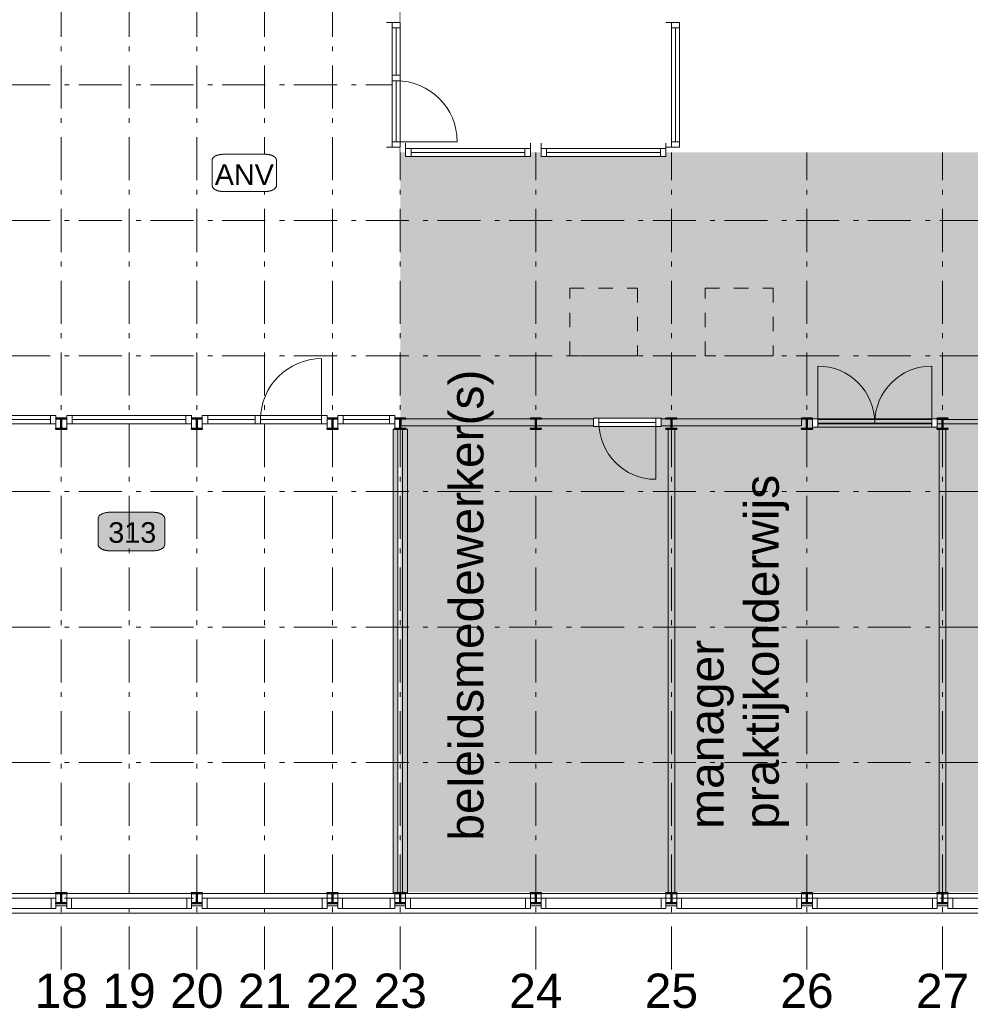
# Model space of a CAD drawing. Header units: millimetres. Extents: x -25849 to 35600, y -19165 to 63250.
# Tile 4 of 10: x -5663 to 8359, y -19165 to -4640. Entities that reach past the tile are written whole.
import ezdxf

# ---------------------------------------------------------------- set-up
doc = ezdxf.new("R2010")
doc.units = ezdxf.units.MM
doc.header["$LTSCALE"] = 1016
doc.linetypes.add('STYLE_01', pattern=[0.41664, 0.20828, -0.20836])
doc.linetypes.add('STYLE_06', pattern=[1.04164, 0.625, -0.20828, 0.06943, -0.13893])
for name, color, linetype, lineweight in [('Binnenpuien', 47, 'Continuous', 18), ('Binnenwanden', 7, 'Continuous', 13), ('Brandinstallaties', 7, 'Continuous', 18), ('Geen', 7, 'Continuous', 18), ('Gevelpui', 8, 'Continuous', 18), ('Lokaalnummers', 7, 'Continuous', 13), ('Staalconstructie', 7, 'Continuous', 18), ('Tekst', 7, 'Continuous', 18)]:
    doc.layers.add(name, color=color, linetype=linetype, lineweight=lineweight)
doc.styles.add('Arial', font='Arial')

# ---------------------------------------------------------------- blocks, each defined once
blk = doc.blocks.new('Groep-1')
at = {"layer": 'Geen', "color": 7, "char_height": 505.7, "attachment_point": 5, "line_spacing_factor": 0.966482, "style": 'Arial'}
for s, insert in [('18', (-5050, -18968)), ('19', (-4050, -18968)), ('20', (-3050, -18968)), ('21', (-2050, -18968)), ('22', (-1050, -18968)), ('23', (-50, -18968)), ('24', (1950, -18968)), ('25', (3950, -18968)), ('26', (5950, -18968)), ('27', (7950, -18968))]:
    blk.add_mtext(s, dxfattribs=dict(at, insert=insert))
blk = doc.blocks.new('IPE 160')
at = {"color": 7, "linetype": 'Continuous', "lineweight": 35}
blk.add_wipeout([(5, 80), (80, 80), (80, 70), (15, 70), (15, 70), (15, 70), (14, 70), (14, 70), (14, 70), (14, 70), (13, 70), (13, 70), (13, 70), (13, 70), (12, 70), (12, 70), (12, 69), (12, 69), (11, 69), (11, 69), (11, 69), (11, 69), (11, 69), (10, 69), (10, 69), (10, 69), (10, 68), (9, 68), (9, 68), (9, 68), (9, 68), (9, 68), (8, 68), (8, 67), (8, 67), (8, 67), (8, 67), (8, 67), (7, 67), (7, 66), (7, 66), (7, 66), (7, 66), (7, 66), (7, 65), (6, 65), (6, 65), (6, 65), (6, 64), (6, 64), (6, 64), (6, 64), (6, 64), (6, 63), (6, 63), (5, 63), (5, 63), (5, 62), (5, 62), (5, 62), (5, 62), (5, 61), (5, 61), (5, 61), (5, 61), (5, 60), (5, 60), (5, 60), (5, 0), (5, -60), (5, -60), (5, -60), (5, -61), (5, -61), (5, -61), (5, -61), (5, -62), (5, -62), (5, -62), (5, -62), (5, -63), (5, -63), (6, -63), (6, -63), (6, -64), (6, -64), (6, -64), (6, -64), (6, -64), (6, -65), (6, -65), (6, -65), (7, -65), (7, -66), (7, -66), (7, -66), (7, -66), (7, -66), (7, -67), (8, -67), (8, -67), (8, -67), (8, -67), (8, -67), (8, -68), (9, -68), (9, -68), (9, -68), (9, -68), (9, -68), (10, -68), (10, -69), (10, -69), (10, -69), (11, -69), (11, -69), (11, -69), (11, -69), (11, -69), (12, -69), (12, -69), (12, -70), (12, -70), (13, -70), (13, -70), (13, -70), (13, -70), (14, -70), (14, -70), (14, -70), (14, -70), (15, -70), (15, -70), (15, -70), (80, -70), (80, -80), (-80, -80), (-80, -70), (-15, -70), (-15, -70), (-15, -70), (-14, -70), (-14, -70), (-14, -70), (-14, -70), (-13, -70), (-13, -70), (-13, -70), (-13, -70), (-12, -70), (-12, -70), (-12, -69), (-12, -69), (-11, -69), (-11, -69), (-11, -69), (-11, -69), (-11, -69), (-10, -69), (-10, -69), (-10, -69), (-10, -68), (-9, -68), (-9, -68), (-9, -68), (-9, -68), (-9, -68), (-8, -68), (-8, -67), (-8, -67), (-8, -67), (-8, -67), (-8, -67), (-7, -67), (-7, -66), (-7, -66), (-7, -66), (-7, -66), (-7, -66), (-7, -65), (-6, -65), (-6, -65), (-6, -65), (-6, -64), (-6, -64), (-6, -64), (-6, -64), (-6, -64), (-6, -63), (-6, -63), (-5, -63), (-5, -63), (-5, -62), (-5, -62), (-5, -62), (-5, -62), (-5, -61), (-5, -61), (-5, -61), (-5, -61), (-5, -60), (-5, -60), (-5, -60), (-5, 0), (-5, 60), (-5, 60), (-5, 60), (-5, 61), (-5, 61), (-5, 61), (-5, 61), (-5, 62), (-5, 62), (-5, 62), (-5, 62), (-5, 63), (-5, 63), (-6, 63), (-6, 63), (-6, 64), (-6, 64), (-6, 64), (-6, 64), (-6, 64), (-6, 65), (-6, 65), (-6, 65), (-7, 65), (-7, 66), (-7, 66), (-7, 66), (-7, 66), (-7, 66), (-7, 67), (-8, 67), (-8, 67), (-8, 67), (-8, 67), (-8, 67), (-8, 68), (-9, 68), (-9, 68), (-9, 68), (-9, 68), (-9, 68), (-10, 68), (-10, 69), (-10, 69), (-10, 69), (-11, 69), (-11, 69), (-11, 69), (-11, 69), (-11, 69), (-12, 69), (-12, 69), (-12, 70), (-12, 70), (-13, 70), (-13, 70), (-13, 70), (-13, 70), (-14, 70), (-14, 70), (-14, 70), (-14, 70), (-15, 70), (-15, 70), (-15, 70), (-80, 70), (-80, 80), (-5, 80)], dxfattribs=at).dxf.layer = 'Staalconstructie'
at = {"layer": 'Staalconstructie', "color": 7, "linetype": 'Continuous', "lineweight": 35, "flags": 128}
blk.add_lwpolyline([(5, 80), (80, 80), (80, 70), (15, 70, 0.414214), (5, 60), (5, -60, 0.414214), (15, -70), (80, -70), (80, -80), (-80, -80), (-80, -70), (-15, -70, 0.414214), (-5, -60), (-5, 60, 0.414214), (-15, 70), (-80, 70), (-80, 80), (-5, 80)], format="xyb", close=True, dxfattribs=at)
blk = doc.blocks.new('Gevelpui 2000')
at = {"layer": 'Gevelpui', "color": 7, "lineweight": 5}
blk.add_line((-110, 1000), (-110, -1000), dxfattribs=at)
at = {"color": 7, "lineweight": 5}
blk.add_wipeout([(0, 920), (70, 920), (70, -920), (0, -920)], dxfattribs=at).dxf.layer = 'Gevelpui'
at = {"layer": 'Gevelpui', "color": 7, "lineweight": 5}
blk.add_lwpolyline([(0, 920), (70, 920), (70, -920), (0, -920)], close=True, dxfattribs=at)
at = {"color": 7, "lineweight": 13}
blk.add_wipeout([(-150, 920), (0, 920), (0, -920), (-150, -920)], dxfattribs=at).dxf.layer = 'Gevelpui'
at = {"layer": 'Gevelpui', "color": 7, "lineweight": 13}
blk.add_lwpolyline([(-150, 920), (0, 920), (0, -920), (-150, -920)], close=True, dxfattribs=at)
at = {"color": 7, "lineweight": 13}
for points in [[(-150, 920), (0, 920), (0, 850), (-150, 850)], [(-150, -850), (0, -850), (0, -920), (-150, -920)]]:
    blk.add_wipeout(points, dxfattribs=at).dxf.layer = 'Gevelpui'
at = {"layer": 'Gevelpui', "color": 7, "lineweight": 5}
blk.add_line((-220, 1000), (-220, -1000), dxfattribs=at)
at = {"layer": 'Gevelpui', "color": 7, "lineweight": 13}
for points in [[(-150, 920), (0, 920), (0, 850), (-150, 850)], [(-150, -850), (0, -850), (0, -920), (-150, -920)]]:
    blk.add_lwpolyline(points, close=True, dxfattribs=at)
blk = doc.blocks.new('Gevelpui 1000')
at = {"layer": 'Gevelpui', "color": 8, "lineweight": 18}
blk.add_line((500, -110), (-500, -110), dxfattribs=at)
at = {"color": 8, "lineweight": 18}
blk.add_wipeout([(-420, 70), (420, 70), (420, 0), (-420, 0)], dxfattribs=at).dxf.layer = 'Gevelpui'
at = {"layer": 'Gevelpui', "color": 8, "lineweight": 18}
blk.add_lwpolyline([(-420, 70), (420, 70), (420, 0), (-420, 0)], close=True, dxfattribs=at)
at = {"color": 7, "lineweight": 18}
blk.add_wipeout([(-420, 0), (420, 0), (420, -150), (-420, -150)], dxfattribs=at).dxf.layer = 'Gevelpui'
at = {"layer": 'Gevelpui', "color": 7, "lineweight": 18}
blk.add_lwpolyline([(-420, 0), (420, 0), (420, -150), (-420, -150)], close=True, dxfattribs=at)
at = {"color": 7, "lineweight": 18}
for points in [[(-420, 0), (-350, 0), (-350, -150), (-420, -150)], [(350, 0), (420, 0), (420, -150), (350, -150)]]:
    blk.add_wipeout(points, dxfattribs=at).dxf.layer = 'Gevelpui'
at = {"layer": 'Gevelpui', "color": 8, "lineweight": 18}
blk.add_line((500, -220), (-500, -220), dxfattribs=at)
at = {"layer": 'Gevelpui', "color": 7, "lineweight": 18}
for points in [[(-420, 0), (-350, 0), (-350, -150), (-420, -150)], [(350, 0), (420, 0), (420, -150), (350, -150)]]:
    blk.add_lwpolyline(points, close=True, dxfattribs=at)
blk = doc.blocks.new('Binnenpui 2000 deur')
at = {"layer": 'Binnenpuien'}
blk.add_arc((1840, -20), 900, 90, 180, dxfattribs=at)
blk.add_wipeout([(80, 40), (1920, 40), (1920, -80), (80, -80)]).dxf.layer = 'Binnenpuien'
blk.add_lwpolyline([(80, 40), (1920, 40), (1920, -80), (80, -80)], close=True, dxfattribs=at)
for points in [[(80, 40), (160, 40), (160, -80), (80, -80)], [(1840, 40), (1920, 40), (1920, -80), (1840, -80)]]:
    blk.add_wipeout(points).dxf.layer = 'Binnenpuien'
for p, q in [((1840, -20), (1840, 880)), ((80, -80), (80, -160)), ((160, -20), (1840, -20)), ((1920, -80), (1920, -160))]:
    blk.add_line(p, q, dxfattribs=at)
for points in [[(80, 40), (160, 40), (160, -80), (80, -80)], [(1840, 40), (1920, 40), (1920, -80), (1840, -80)]]:
    blk.add_lwpolyline(points, close=True, dxfattribs=at)
blk.add_wipeout([(860, 40), (940, 40), (940, -80), (860, -80)]).dxf.layer = 'Binnenpuien'
blk.add_lwpolyline([(860, 40), (940, 40), (940, -80), (860, -80)], close=True, dxfattribs=at)
blk = doc.blocks.new('Binnenpui 1000')
blk.add_wipeout([(80, 40), (920, 40), (920, -80), (80, -80)]).dxf.layer = 'Binnenpuien'
at = {"layer": 'Binnenpuien'}
blk.add_lwpolyline([(80, 40), (920, 40), (920, -80), (80, -80)], close=True, dxfattribs=at)
for points in [[(80, 40), (160, 40), (160, -80), (80, -80)], [(840, 40), (920, 40), (920, -80), (840, -80)]]:
    blk.add_wipeout(points).dxf.layer = 'Binnenpuien'
for p, q in [((80, -80), (80, -160)), ((160, -20), (840, -20)), ((920, -80), (920, -160))]:
    blk.add_line(p, q, dxfattribs=at)
for points in [[(80, 40), (160, 40), (160, -80), (80, -80)], [(840, 40), (920, 40), (920, -80), (840, -80)]]:
    blk.add_lwpolyline(points, close=True, dxfattribs=at)
blk = doc.blocks.new('Binnenpui 2000')
blk.add_wipeout([(80, 40), (1920, 40), (1920, -80), (80, -80)]).dxf.layer = 'Binnenpuien'
at = {"layer": 'Binnenpuien'}
blk.add_lwpolyline([(80, 40), (1920, 40), (1920, -80), (80, -80)], close=True, dxfattribs=at)
for points in [[(80, 40), (160, 40), (160, -80), (80, -80)], [(1840, 40), (1920, 40), (1920, -80), (1840, -80)]]:
    blk.add_wipeout(points).dxf.layer = 'Binnenpuien'
for p, q in [((80, -80), (80, -160)), ((160, -20), (1840, -20)), ((1920, -80), (1920, -160))]:
    blk.add_line(p, q, dxfattribs=at)
for points in [[(80, 40), (160, 40), (160, -80), (80, -80)], [(1840, 40), (1920, 40), (1920, -80), (1840, -80)]]:
    blk.add_lwpolyline(points, close=True, dxfattribs=at)
blk = doc.blocks.new('Binnendeur 1000')
at = {"layer": 'Binnenpuien'}
blk.add_arc((920, 0), 840, 90, 180, dxfattribs=at)
blk.add_wipeout([(0, 60), (1000, 60), (1000, -60), (0, -60)]).dxf.layer = 'Binnenpuien'
blk.add_lwpolyline([(0, 60), (1000, 60), (1000, -60), (0, -60)], close=True, dxfattribs=at)
blk.add_wipeout([(920, 60), (1000, 60), (1000, -60), (920, -60)]).dxf.layer = 'Binnenpuien'
for p, q in [((920, 0), (920, 840)), ((80, 0), (920, 0))]:
    blk.add_line(p, q, dxfattribs=at)
blk.add_lwpolyline([(920, 60), (1000, 60), (1000, -60), (920, -60)], close=True, dxfattribs=at)
blk.add_wipeout([(0, 60), (80, 60), (80, -60), (0, -60)]).dxf.layer = 'Binnenpuien'
blk.add_lwpolyline([(0, 60), (80, 60), (80, -60), (0, -60)], close=True, dxfattribs=at)
blk = doc.blocks.new('Groep-11')
at = {"layer": 'Binnenpuien'}
blk.add_line((6110, -10590), (6110, -9750), dxfattribs=at)
blk.add_lwpolyline([(6030, -10530), (7870, -10530), (7870, -10650), (6030, -10650)], close=True, dxfattribs=at)
for centre, start, end in [((6110, -10590), 0, 90), ((7790, -10590), 90, 180)]:
    blk.add_arc(centre, 840, start, end, dxfattribs=at)
for points in [[(6030, -10530), (6110, -10530), (6110, -10650), (6030, -10650)], [(7790, -10530), (7870, -10530), (7870, -10650), (7790, -10650)]]:
    blk.add_wipeout(points).dxf.layer = 'Binnenpuien'
for p, q in [((7790, -10590), (7790, -9750)), ((6110, -10590), (7790, -10590))]:
    blk.add_line(p, q, dxfattribs=at)
for points in [[(6030, -10530), (6110, -10530), (6110, -10650), (6030, -10650)], [(7790, -10530), (7870, -10530), (7870, -10650), (7790, -10650)]]:
    blk.add_lwpolyline(points, close=True, dxfattribs=at)
blk = doc.blocks.new('ANV')
at = {"color": 7, "lineweight": 18}
blk.add_wipeout([(317, 274), (321, 274), (324, 274), (328, 274), (332, 274), (336, 274), (340, 273), (344, 273), (348, 272), (351, 272), (355, 272), (359, 271), (363, 270), (366, 270), (370, 269), (374, 268), (377, 267), (381, 266), (384, 265), (388, 264), (391, 263), (395, 262), (398, 261), (401, 260), (405, 259), (408, 258), (411, 256), (414, 255), (417, 253), (420, 252), (423, 251), (426, 249), (429, 247), (431, 246), (434, 244), (437, 243), (439, 241), (441, 239), (444, 237), (446, 235), (448, 234), (450, 232), (452, 230), (454, 228), (456, 226), (458, 224), (460, 222), (461, 220), (463, 218), (464, 216), (466, 214), (467, 212), (468, 209), (469, 207), (470, 205), (471, 203), (472, 201), (473, 198), (473, 196), (474, 194), (474, 192), (475, 190), (475, 187), (475, 185), (475, 183), (475, -183), (475, -185), (475, -187), (475, -190), (474, -192), (474, -194), (473, -196), (473, -198), (472, -201), (471, -203), (470, -205), (469, -207), (468, -209), (467, -212), (466, -214), (464, -216), (463, -218), (461, -220), (460, -222), (458, -224), (456, -226), (454, -228), (452, -230), (450, -232), (448, -234), (446, -235), (444, -237), (441, -239), (439, -241), (437, -243), (434, -244), (431, -246), (429, -247), (426, -249), (423, -251), (420, -252), (417, -253), (414, -255), (411, -256), (408, -258), (405, -259), (401, -260), (398, -261), (395, -262), (391, -263), (388, -264), (384, -265), (381, -266), (377, -267), (374, -268), (370, -269), (366, -270), (363, -270), (359, -271), (355, -272), (351, -272), (348, -272), (344, -273), (340, -273), (336, -274), (332, -274), (328, -274), (324, -274), (321, -274), (317, -274), (-317, -274), (-321, -274), (-324, -274), (-328, -274), (-332, -274), (-336, -274), (-340, -273), (-344, -273), (-348, -272), (-351, -272), (-355, -272), (-359, -271), (-363, -270), (-366, -270), (-370, -269), (-374, -268), (-377, -267), (-381, -266), (-384, -265), (-388, -264), (-391, -263), (-395, -262), (-398, -261), (-401, -260), (-405, -259), (-408, -258), (-411, -256), (-414, -255), (-417, -253), (-420, -252), (-423, -251), (-426, -249), (-429, -247), (-431, -246), (-434, -244), (-437, -243), (-439, -241), (-441, -239), (-444, -237), (-446, -235), (-448, -234), (-450, -232), (-452, -230), (-454, -228), (-456, -226), (-458, -224), (-460, -222), (-461, -220), (-463, -218), (-464, -216), (-466, -214), (-467, -212), (-468, -209), (-469, -207), (-470, -205), (-471, -203), (-472, -201), (-473, -198), (-473, -196), (-474, -194), (-474, -192), (-475, -190), (-475, -187), (-475, -185), (-475, -183), (-475, 183), (-475, 185), (-475, 187), (-475, 190), (-474, 192), (-474, 194), (-473, 196), (-473, 198), (-472, 201), (-471, 203), (-470, 205), (-469, 207), (-468, 209), (-467, 212), (-466, 214), (-464, 216), (-463, 218), (-461, 220), (-460, 222), (-458, 224), (-456, 226), (-454, 228), (-452, 230), (-450, 232), (-448, 234), (-446, 235), (-444, 237), (-441, 239), (-439, 241), (-437, 243), (-434, 244), (-431, 246), (-429, 247), (-426, 249), (-423, 251), (-420, 252), (-417, 253), (-414, 255), (-411, 256), (-408, 258), (-405, 259), (-401, 260), (-398, 261), (-395, 262), (-391, 263), (-388, 264), (-384, 265), (-381, 266), (-377, 267), (-374, 268), (-370, 269), (-366, 270), (-363, 270), (-359, 271), (-355, 272), (-351, 272), (-348, 272), (-344, 273), (-340, 273), (-336, 274), (-332, 274), (-328, 274), (-324, 274), (-321, 274), (-317, 274)], dxfattribs=at).dxf.layer = 'Brandinstallaties'
at = {"layer": 'Brandinstallaties', "color": 7, "lineweight": 18}
blk.add_open_spline([(317, 274), (359, 274), (433, 250), (475, 207), (475, 183), (475, 0), (475, -183), (475, -207), (433, -250), (359, -274), (317, -274), (0, -274), (-317, -274), (-359, -274), (-433, -250), (-475, -207), (-475, -183), (-475, 0), (-475, 183), (-475, 207), (-433, 250), (-359, 274), (-317, 274), (0, 274), (317, 274)], degree=2, knots=[0, 0, 0, 1, 2, 3, 3, 4, 4, 5, 6, 7, 7, 8, 8, 9, 10, 11, 11, 12, 12, 13, 14, 15, 15, 16, 16, 16], dxfattribs=at)
at = {"layer": 'Brandinstallaties', "color": 7, "insert": (-435, -26), "char_height": 303.4, "attachment_point": 4, "line_spacing_factor": 0.966482, "style": 'Arial'}
blk.add_mtext('ANV', dxfattribs=at)

msp = doc.modelspace()

# ---------------------------------------------------------------- hatches: boundary and pattern name
at = {"layer": 'Lokaalnummers', "linetype": 'Continuous', "lineweight": 0}
msp.add_hatch(color=241, dxfattribs=at).paths.add_polyline_path([(-3686, -11907), (-3682, -11907), (-3678, -11907), (-3674, -11907), (-3670, -11907), (-3666, -11907), (-3662, -11908), (-3658, -11908), (-3654, -11908), (-3651, -11909), (-3647, -11909), (-3643, -11910), (-3639, -11911), (-3635, -11911), (-3631, -11912), (-3627, -11913), (-3624, -11914), (-3620, -11915), (-3616, -11916), (-3613, -11917), (-3609, -11918), (-3606, -11919), (-3602, -11920), (-3599, -11921), (-3595, -11923), (-3592, -11924), (-3589, -11925), (-3586, -11927), (-3582, -11928), (-3579, -11930), (-3576, -11931), (-3573, -11933), (-3571, -11934), (-3568, -11936), (-3565, -11938), (-3562, -11939), (-3560, -11941), (-3557, -11943), (-3555, -11945), (-3552, -11947), (-3550, -11949), (-3548, -11951), (-3546, -11953), (-3544, -11955), (-3542, -11957), (-3540, -11959), (-3538, -11961), (-3537, -11963), (-3535, -11965), (-3534, -11967), (-3532, -11969), (-3531, -11972), (-3530, -11974), (-3529, -11976), (-3527, -11978), (-3527, -11980), (-3526, -11983), (-3525, -11985), (-3524, -11987), (-3524, -11990), (-3523, -11992), (-3523, -11994), (-3523, -11997), (-3523, -11999), (-3523, -12001), (-3523, -12380), (-3523, -12382), (-3523, -12384), (-3523, -12386), (-3523, -12389), (-3524, -12391), (-3524, -12393), (-3525, -12396), (-3526, -12398), (-3527, -12400), (-3527, -12403), (-3529, -12405), (-3530, -12407), (-3531, -12409), (-3532, -12411), (-3534, -12414), (-3535, -12416), (-3537, -12418), (-3538, -12420), (-3540, -12422), (-3542, -12424), (-3544, -12426), (-3546, -12428), (-3548, -12430), (-3550, -12432), (-3552, -12434), (-3555, -12436), (-3557, -12438), (-3560, -12440), (-3562, -12441), (-3565, -12443), (-3568, -12445), (-3571, -12446), (-3573, -12448), (-3576, -12450), (-3579, -12451), (-3582, -12453), (-3586, -12454), (-3589, -12456), (-3592, -12457), (-3595, -12458), (-3599, -12459), (-3602, -12461), (-3606, -12462), (-3609, -12463), (-3613, -12464), (-3616, -12465), (-3620, -12466), (-3624, -12467), (-3627, -12468), (-3631, -12469), (-3635, -12469), (-3639, -12470), (-3643, -12471), (-3647, -12471), (-3651, -12472), (-3654, -12472), (-3658, -12473), (-3662, -12473), (-3666, -12473), (-3670, -12474), (-3674, -12474), (-3678, -12474), (-3682, -12474), (-3686, -12474), (-4342, -12474), (-4342, -12474), (-4346, -12474), (-4350, -12474), (-4354, -12474), (-4358, -12474), (-4362, -12473), (-4366, -12473), (-4370, -12473), (-4374, -12472), (-4378, -12472), (-4382, -12471), (-4385, -12471), (-4389, -12470), (-4393, -12469), (-4397, -12469), (-4401, -12468), (-4404, -12467), (-4408, -12466), (-4412, -12465), (-4415, -12464), (-4419, -12463), (-4423, -12462), (-4426, -12461), (-4429, -12459), (-4433, -12458), (-4436, -12457), (-4439, -12456), (-4443, -12454), (-4446, -12453), (-4449, -12451), (-4452, -12450), (-4455, -12448), (-4458, -12446), (-4460, -12445), (-4463, -12443), (-4466, -12441), (-4468, -12440), (-4471, -12438), (-4473, -12436), (-4476, -12434), (-4478, -12432), (-4480, -12430), (-4482, -12428), (-4484, -12426), (-4486, -12424), (-4488, -12422), (-4490, -12420), (-4492, -12418), (-4493, -12416), (-4495, -12414), (-4496, -12411), (-4497, -12409), (-4499, -12407), (-4500, -12405), (-4501, -12403), (-4502, -12400), (-4502, -12398), (-4503, -12396), (-4504, -12393), (-4504, -12391), (-4505, -12389), (-4505, -12386), (-4505, -12384), (-4506, -12382), (-4506, -12380), (-4506, -12001), (-4506, -11999), (-4505, -11997), (-4505, -11994), (-4505, -11992), (-4504, -11990), (-4504, -11987), (-4503, -11985), (-4502, -11983), (-4502, -11980), (-4501, -11978), (-4500, -11976), (-4499, -11974), (-4497, -11972), (-4496, -11969), (-4495, -11967), (-4493, -11965), (-4492, -11963), (-4490, -11961), (-4488, -11959), (-4486, -11957), (-4484, -11955), (-4482, -11953), (-4480, -11951), (-4478, -11949), (-4476, -11947), (-4473, -11945), (-4471, -11943), (-4468, -11941), (-4466, -11939), (-4463, -11938), (-4460, -11936), (-4458, -11934), (-4455, -11933), (-4452, -11931), (-4449, -11930), (-4446, -11928), (-4443, -11927), (-4439, -11925), (-4436, -11924), (-4433, -11923), (-4429, -11921), (-4426, -11920), (-4423, -11919), (-4419, -11918), (-4415, -11917), (-4412, -11916), (-4408, -11915), (-4404, -11914), (-4401, -11913), (-4397, -11912), (-4393, -11911), (-4389, -11911), (-4385, -11910), (-4382, -11909), (-4378, -11909), (-4374, -11908), (-4370, -11908), (-4366, -11908), (-4362, -11907), (-4358, -11907), (-4354, -11907), (-4350, -11907), (-4346, -11907), (-4342, -11907)])

# ---------------------------------------------------------------- linework, layer by layer
at = {"layer": 'Geen', "color": 1, "linetype": 'STYLE_06', "lineweight": 13}
for p, q in [((-5050, -18650), (-5050, 63250)), ((-4050, -18650), (-4050, 63250)), ((-3050, -18650), (-3050, 63250)), ((-2050, -18650), (-2050, 63250)), ((-1050, -18650), (-1050, 63250)), ((-50, -18650), (-50, 63250)), ((1950, -18650), (1950, 63250)), ((3950, -18650), (3950, 63250)), ((5950, -18650), (5950, 63250)), ((7950, -18650), (7950, 7800)), ((-24900, -5600), (35600, -5600)), ((-24900, -7600), (35600, -7600)), ((-24900, -9600), (35600, -9600)), ((-24900, -11600), (35600, -11600)), ((-24900, -13600), (35600, -13600)), ((-24900, -15600), (35600, -15600)), ((-24900, -17600), (35600, -17600))]:
    msp.add_line(p, q, dxfattribs=at)
at = {"layer": 'Geen', "color": 8, "linetype": 'Continuous', "lineweight": 5}
msp.add_line((-24900, -17820), (35600, -17820), dxfattribs=at)
at = {"layer": 'Geen', "linetype": 'STYLE_01'}
for points in [[(2450, -8600), (3450, -8600), (3450, -9600), (2450, -9600)], [(4450, -8600), (5450, -8600), (5450, -9600), (4450, -9600)]]:
    msp.add_lwpolyline(points, close=True, dxfattribs=at)
at = {"layer": 'Lokaalnummers'}
msp.add_open_spline([(-3686, -11907), (-3643, -11907), (-3566, -11932), (-3523, -11976), (-3523, -12001), (-3523, -12190), (-3523, -12380), (-3523, -12405), (-3566, -12449), (-3643, -12474), (-3686, -12474), (-4014, -12474), (-4342, -12474), (-4386, -12474), (-4462, -12449), (-4506, -12405), (-4506, -12380), (-4506, -12190), (-4506, -12001), (-4506, -11976), (-4462, -11932), (-4386, -11907), (-4342, -11907), (-4014, -11907), (-3686, -11907)], degree=2, knots=[0, 0, 0, 1, 2, 3, 3, 4, 4, 5, 6, 7, 7, 8, 8, 9, 10, 11, 11, 12, 12, 13, 14, 15, 15, 16, 16, 16], dxfattribs=at)
at = {"layer": 'Tekst', "color": 81, "linetype": 'Continuous'}
msp.add_solid([(-50, -17510), (-50, -6595), (31950, -17510), (31950, -6595)], dxfattribs=at)

# ---------------------------------------------------------------- block references
at = {"layer": 'Geen', "color": 7}
msp.add_blockref('Groep-1', (0, 0), dxfattribs=at)

# ---------------------------------------------------------------- texts
at = {"layer": 'Lokaalnummers', "insert": (-4356, -12207), "char_height": 303.44, "attachment_point": 4, "line_spacing_factor": 0.966482, "style": 'Arial'}
msp.add_mtext('{\\C7;\\l313}', dxfattribs=at)
at = {"layer": 'Tekst', "color": 7, "char_height": 505.74, "attachment_point": 4, "rotation": 90, "line_spacing_factor": 0.966482, "style": 'Arial'}
for s, insert, width in [('beleidsmedewerker(s)', (1000, -16751), 4051.42), ('manager praktijkonderwijs', (4950, -16576), 5775.71)]:
    msp.add_mtext(s, dxfattribs=dict(at, insert=insert, width=width))

# ---------------------------------------------------------------- next in the draw order: block references
at = {"layer": 'Brandinstallaties', "color": 7}
msp.add_blockref('ANV', (-2350, -6900), dxfattribs=at)
at = {"layer": 'Staalconstructie', "color": 7}
for p in [(-5050, -10600), (-3050, -10600), (-1050, -10600), (-50, -10600), (1950, -10600), (3950, -10600), (5950, -10600), (7950, -10600), (-5050, -17600), (-3050, -17600), (-1050, -17600), (-50, -17600), (1950, -17600), (3950, -17600), (5950, -17600), (7950, -17600)]:
    msp.add_blockref('IPE 160', p, dxfattribs=at)

# ---------------------------------------------------------------- next in the draw order: wipeouts: each hides what was drawn before it
at = {"color": 7, "linetype": 'Continuous', "lineweight": 5}
msp.add_wipeout([(-50, 4320), (31950, 4320), (31950, -6595), (-50, -6595)], dxfattribs=at).dxf.layer = 'Tekst'

# ---------------------------------------------------------------- next in the draw order: hatches: boundary and pattern name
at = {"layer": 'Binnenwanden', "linetype": 'Continuous', "lineweight": 0}
for points in [[(-35, -10530), (5870, -10530), (5870, -10630), (-35, -10630)], [(6030, -10540), (12870, -10540), (12870, -10600), (6030, -10600)]]:
    msp.add_hatch(color=7, dxfattribs=at).paths.add_polyline_path(points)

# ---------------------------------------------------------------- next in the draw order: linework, layer by layer
at = {"layer": 'Binnenwanden'}
for points in [[(-35, -10530), (5870, -10530), (5870, -10630), (-35, -10630)], [(6030, -10540), (12870, -10540), (12870, -10600), (6030, -10600)]]:
    msp.add_lwpolyline(points, close=True, dxfattribs=at)

# ---------------------------------------------------------------- next in the draw order: block references
at = {"layer": 'Binnenpuien', "color": 7}
for name, p in [('Binnenpui 2000 deur', (-3050, -10520)), ('Binnenpui 2000', (-7050, -10520)), ('Binnenpui 2000', (-5050, -10520))]:
    msp.add_blockref(name, p, dxfattribs=at)
at = {"layer": 'Geen', "color": 7, "rotation": -90}
for name, p in [('Binnenpui 2000 deur', (-90, -4600)), ('Binnenpui 2000', (4030, -4600))]:
    msp.add_blockref(name, p, dxfattribs=at)
at = {"layer": 'Gevelpui', "color": 7, "xscale": -1, "rotation": -90}
for p in [(-6050, -17600), (950, -17600)]:
    msp.add_blockref('Gevelpui 2000', p, dxfattribs=at)

# ---------------------------------------------------------------- next in the draw order: block references
at = {"layer": 'Binnenwanden', "color": 7}
msp.add_blockref('Groep-11', (0, 0), dxfattribs=at)
at = {"layer": 'Geen', "color": 7, "rotation": 180}
for p in [(1950, -6620), (3950, -6620)]:
    msp.add_blockref('Binnenpui 2000', p, dxfattribs=at)
at = {"layer": 'Geen', "color": 7, "xscale": -1, "rotation": 180}
msp.add_blockref('Binnendeur 1000', (2800, -10580), dxfattribs=at)
at = {"layer": 'Gevelpui', "color": 7, "xscale": -1, "rotation": -90}
msp.add_blockref('Gevelpui 2000', (2950, -17600), dxfattribs=at)
at = {"layer": 'Staalconstructie', "color": 7}
msp.add_blockref('IPE 160', (-5050, -17600), dxfattribs=at)

# ---------------------------------------------------------------- next in the draw order: block references
at = {"layer": 'Gevelpui', "color": 7, "xscale": -1, "rotation": -90}
msp.add_blockref('Gevelpui 2000', (4950, -17600), dxfattribs=at)
at = {"layer": 'Staalconstructie', "color": 7}
msp.add_blockref('IPE 160', (-5050, -17600), dxfattribs=at)

# ---------------------------------------------------------------- next in the draw order: hatches: boundary and pattern name
at = {"layer": 'Binnenwanden', "linetype": 'Continuous', "lineweight": 0}
msp.add_hatch(color=7, dxfattribs=at).paths.add_polyline_path([(3900, -10680), (4000, -10680), (4000, -17520), (3900, -17520)])

# ---------------------------------------------------------------- next in the draw order: linework, layer by layer
at = {"layer": 'Binnenwanden'}
msp.add_lwpolyline([(3900, -10680), (4000, -10680), (4000, -17520), (3900, -17520)], close=True, dxfattribs=at)

# ---------------------------------------------------------------- next in the draw order: block references
at = {"layer": 'Gevelpui', "color": 7, "xscale": -1, "rotation": -90}
for p in [(-4050, -17600), (6950, -17600)]:
    msp.add_blockref('Gevelpui 2000', p, dxfattribs=at)

# ---------------------------------------------------------------- next in the draw order: block references
for p in [(-2050, -17600), (8950, -17600)]:
    msp.add_blockref('Gevelpui 2000', p, dxfattribs=at)

# ---------------------------------------------------------------- next in the draw order: hatches: boundary and pattern name
at = {"layer": 'Binnenwanden', "linetype": 'Continuous', "lineweight": 0}
msp.add_hatch(color=7, dxfattribs=at).paths.add_polyline_path([(7900, -10680), (8000, -10680), (8000, -17520), (7900, -17520)])

# ---------------------------------------------------------------- next in the draw order: linework, layer by layer
at = {"layer": 'Binnenwanden'}
msp.add_lwpolyline([(7900, -10680), (8000, -10680), (8000, -17520), (7900, -17520)], close=True, dxfattribs=at)

# ---------------------------------------------------------------- next in the draw order: block references
at = {"layer": 'Gevelpui', "color": 7}
msp.add_blockref('Gevelpui 1000', (-550, -17600), dxfattribs=at)

# ---------------------------------------------------------------- next in the draw order: hatches: boundary and pattern name
at = {"layer": 'Binnenwanden', "linetype": 'Continuous', "lineweight": 0}
for points in [[(-155, -10680), (-85, -10680), (-85, -17520), (-155, -17520)], [(-15, -10680), (55, -10680), (55, -17520), (-15, -17520)]]:
    msp.add_hatch(color=7, dxfattribs=at).paths.add_polyline_path(points)

# ---------------------------------------------------------------- next in the draw order: linework, layer by layer
at = {"layer": 'Binnenwanden'}
for points in [[(-155, -10680), (-85, -10680), (-85, -17520), (-155, -17520)], [(-15, -10680), (55, -10680), (55, -17520), (-15, -17520)]]:
    msp.add_lwpolyline(points, close=True, dxfattribs=at)

# ---------------------------------------------------------------- next in the draw order: block references
at = {"layer": 'Binnenpuien', "color": 7}
msp.add_blockref('Binnenpui 1000', (-1050, -10520), dxfattribs=at)

doc.saveas('drawing.dxf')
